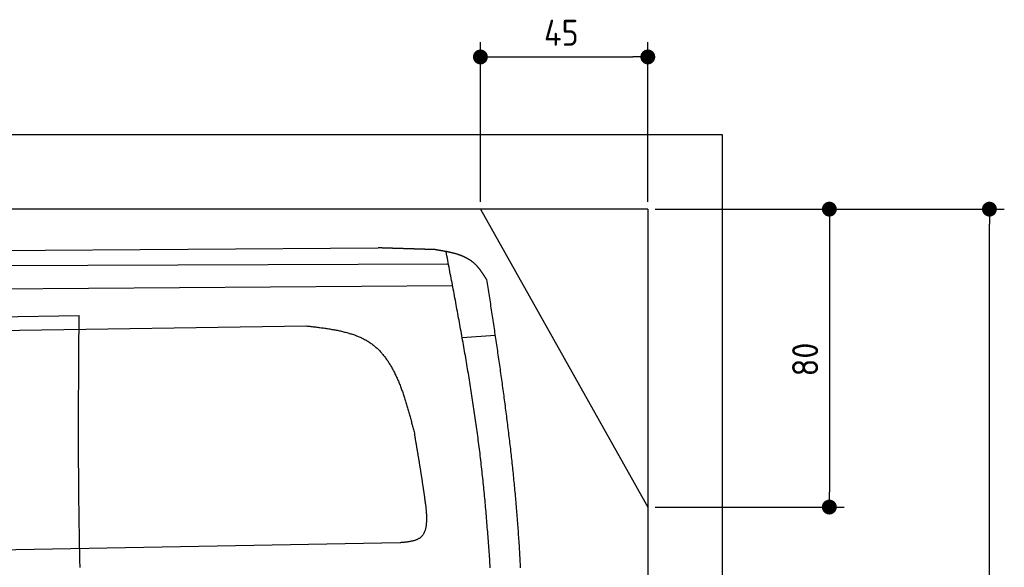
# Model space of a CAD drawing. Extents: x 562 to 7231, y 5317 to 13126.
# Tile 74 of 74: x 4585 to 7231, y 11654 to 13125. Entities that reach past the tile are written whole.
import ezdxf

# ---------------------------------------------------------------- set-up
doc = ezdxf.new("R2010")
doc.units = 0
doc.linetypes.add('GEN3', pattern=[6.25, 5, -1.25])
doc.layers.get('0').update_dxf_attribs({"linetype": 'CONTINUOUS'})
doc.layers.get('DEFPOINTS').update_dxf_attribs({"linetype": 'CONTINUOUS'})
for name, color, linetype in [('3', 6, 'GEN3'), ('4', 3, 'CONTINUOUS'), ('CAR', 10, 'CONTINUOUS')]:
    doc.layers.add(name, color=color, linetype=linetype)
doc.styles.get("Standard").update_dxf_attribs({"font": 'ISOCP.SHX'})
doc.dimstyles.get("Standard").update_dxf_attribs({"dimtxt": 50, "dimasz": 100, "dimexe": 0.18, "dimexo": 0.0625, "dimgap": 15, "dimtad": 1, "dimlfac": 0.1, "dimzin": 0, "dimcen": 0.09, "dimazin": 3, "dimtfac": 1, "dimtofl": 0, "dimtmove": 0, "dimatfit": 3})

# ---------------------------------------------------------------- blocks, each defined once
blk = doc.blocks.new('PUNKT')
at = {"layer": '4', "color": 0, "linetype": 'BYBLOCK'}
blk.add_line((-0.5, 0), (-1, 0), dxfattribs=at)
at = {"layer": '4', "color": 0, "linetype": 'BYBLOCK', "const_width": 0.5}
blk.add_lwpolyline([(-0.25, 0, 1), (0.25, 0, 1)], format="xyb", close=True, dxfattribs=at)
blk = doc.blocks.new('*U44')
at = {"layer": '4', "color": 2}
blk.add_text('450', height=70, rotation=90, dxfattribs=at).set_placement((7161, 10288.9))
blk = doc.blocks.new('*D5')
at = {"layer": '4'}
for p, q in [((6292.8, 12615.9), (7231, 12615.9)), ((7191, 8155.9), (7191, 12575.9)), ((6792.8, 8115.9), (7231, 8115.9))]:
    blk.add_line(p, q, dxfattribs=at)
at = {"layer": 'DEFPOINTS', "color": 0}
for p in [(6272.8, 12615.9), (7191, 12615.9), (6772.8, 8115.9)]:
    blk.add_point(p, dxfattribs=at)
at = {"layer": '3'}
blk.add_blockref('*U44', (0, 0), dxfattribs=at)
at = {"layer": '4', "xscale": 40, "yscale": 40, "zscale": 40}
for p, rotation in [((7191, 12615.9), 90), ((7191, 8115.9), 270)]:
    blk.add_blockref('PUNKT', p, dxfattribs=dict(at, rotation=rotation))
blk = doc.blocks.new('*U47')
at = {"layer": '4', "color": 2}
blk.add_text('45', height=70, dxfattribs=at).set_placement((5993.8, 13054.6))
blk = doc.blocks.new('*D10')
at = {"layer": '4'}
for p, q in [((5822.8, 12635.9), (5822.8, 13064.6)), ((6272.8, 12635.9), (6272.8, 13064.6)), ((5862.8, 13024.6), (6232.8, 13024.6))]:
    blk.add_line(p, q, dxfattribs=at)
at = {"layer": 'DEFPOINTS', "color": 0}
for p in [(6272.8, 13024.6), (5822.8, 12615.9), (6272.8, 12615.9)]:
    blk.add_point(p, dxfattribs=at)
at = {"layer": '3'}
blk.add_blockref('*U47', (0, 0), dxfattribs=at)
at = {"layer": '4', "xscale": 40, "yscale": 40, "zscale": 40, "rotation": 180}
blk.add_blockref('PUNKT', (5822.8, 13024.6), dxfattribs=at)
at = {"layer": '4', "xscale": 40, "yscale": 40, "zscale": 40}
blk.add_blockref('PUNKT', (6272.8, 13024.6), dxfattribs=at)
blk = doc.blocks.new('*U48')
at = {"layer": '4', "color": 2}
blk.add_text('80', height=70, rotation=90, dxfattribs=at).set_placement((6730.7, 12166.9))
blk = doc.blocks.new('*D11')
at = {"layer": '4'}
for p, q in [((6292.8, 12615.9), (6800.7, 12615.9)), ((6760.7, 12575.9), (6760.7, 11855.9)), ((6292.8, 11815.9), (6800.7, 11815.9))]:
    blk.add_line(p, q, dxfattribs=at)
at = {"layer": 'DEFPOINTS', "color": 0}
for p in [(6272.8, 12615.9), (6272.8, 11815.9), (6760.7, 11815.9)]:
    blk.add_point(p, dxfattribs=at)
at = {"layer": '3'}
blk.add_blockref('*U48', (0, 0), dxfattribs=at)
at = {"layer": '4', "xscale": 40, "yscale": 40, "zscale": 40}
for p, rotation in [((6760.7, 12615.9), 90), ((6760.7, 11815.9), 270)]:
    blk.add_blockref('PUNKT', p, dxfattribs=dict(at, rotation=rotation))

msp = doc.modelspace()

# ---------------------------------------------------------------- linework, layer by layer
for p, q in [((872.775, 12815.902), (6472.775, 12815.902)), ((6472.775, 12815.902), (6472.775, 8115.902)), ((6272.775, 12615.902), (1072.775, 12615.902)), ((5822.775, 12615.902), (6272.775, 11815.902)), ((6272.775, 12615.902), (6272.775, 7665.902))]:
    msp.add_line(p, q)
at = {"layer": 'CAR'}
for p, q in [((3346.864, 12497.265), (5548.053, 12511.892)), ((3310.549, 12460.842), (5736.976, 12468.99)), ((2849.55, 12388.475), (5747.986, 12411.066)), ((3701.132, 12312.614), (4744.319, 12330.749)), ((3572.303, 12276.666), (5355.284, 12302.37)), ((5862.287, 12276.937), (5774.006, 12270.026)), ((3545.291, 11682.642), (5607.248, 11720.937))]:
    msp.add_line(p, q, dxfattribs=at)
for points in [[(5701.18, 12507.1, 0), (5699.97, 12507.1, 0), (5698.77, 12507.2, 0), (5697.56, 12507.2, 0), (5696.36, 12507.3, 0), (5695.15, 12507.3, 0), (5693.94, 12507.3, 0), (5692.74, 12507.4, 0), (5691.53, 12507.4, 0), (5690.33, 12507.5, 0), (5689.12, 12507.5, 0), (5687.92, 12507.5, 0), (5686.71, 12507.6, 0), (5685.5, 12507.6, 0), (5684.3, 12507.6, 0), (5683.09, 12507.7, 0), (5681.89, 12507.7, 0), (5680.68, 12507.8, 0), (5679.48, 12507.8, 0), (5678.27, 12507.8, 0), (5677.06, 12507.9, 0), (5675.86, 12507.9, 0), (5674.65, 12507.9, 0), (5673.45, 12508, 0), (5672.24, 12508, 0), (5671.04, 12508.1, 0), (5669.83, 12508.1, 0), (5668.62, 12508.1, 0), (5667.42, 12508.2, 0), (5666.21, 12508.2, 0), (5665.01, 12508.2, 0), (5663.8, 12508.3, 0), (5662.6, 12508.3, 0), (5661.39, 12508.4, 0), (5660.18, 12508.4, 0), (5658.98, 12508.4, 0), (5657.77, 12508.5, 0), (5656.57, 12508.5, 0), (5655.36, 12508.5, 0), (5654.16, 12508.6, 0), (5652.95, 12508.6, 0), (5651.74, 12508.7, 0), (5650.54, 12508.7, 0), (5649.33, 12508.7, 0), (5648.13, 12508.8, 0), (5646.92, 12508.8, 0), (5645.72, 12508.8, 0), (5644.51, 12508.9, 0), (5643.3, 12508.9, 0), (5642.1, 12509, 0), (5640.89, 12509, 0), (5639.69, 12509, 0), (5638.48, 12509.1, 0), (5637.28, 12509.1, 0), (5636.07, 12509.1, 0), (5634.86, 12509.2, 0), (5633.66, 12509.2, 0), (5632.45, 12509.3, 0), (5631.25, 12509.3, 0), (5630.04, 12509.3, 0), (5628.84, 12509.4, 0), (5627.63, 12509.4, 0), (5626.42, 12509.4, 0), (5625.22, 12509.5, 0), (5624.01, 12509.5, 0), (5622.81, 12509.6, 0), (5621.6, 12509.6, 0), (5620.4, 12509.6, 0), (5619.19, 12509.7, 0), (5617.98, 12509.7, 0), (5616.78, 12509.7, 0), (5615.57, 12509.8, 0), (5614.37, 12509.8, 0), (5613.16, 12509.9, 0), (5611.96, 12509.9, 0), (5610.75, 12509.9, 0), (5609.54, 12510, 0), (5608.34, 12510, 0), (5607.13, 12510, 0), (5605.93, 12510.1, 0), (5604.72, 12510.1, 0), (5603.52, 12510.2, 0), (5602.31, 12510.2, 0), (5601.1, 12510.2, 0), (5599.9, 12510.3, 0), (5598.69, 12510.3, 0), (5597.49, 12510.3, 0), (5596.28, 12510.4, 0), (5595.08, 12510.4, 0), (5593.87, 12510.5, 0), (5592.66, 12510.5, 0), (5591.46, 12510.5, 0), (5590.25, 12510.6, 0), (5589.05, 12510.6, 0), (5587.84, 12510.6, 0), (5586.64, 12510.7, 0), (5585.43, 12510.7, 0), (5584.22, 12510.8, 0), (5583.02, 12510.8, 0), (5581.81, 12510.8, 0), (5580.61, 12510.9, 0), (5579.4, 12510.9, 0), (5578.2, 12511, 0), (5576.99, 12511, 0), (5575.78, 12511, 0), (5574.58, 12511.1, 0), (5573.37, 12511.1, 0), (5572.17, 12511.1, 0), (5570.96, 12511.2, 0), (5569.76, 12511.2, 0), (5568.55, 12511.3, 0), (5567.34, 12511.3, 0), (5566.14, 12511.3, 0), (5564.93, 12511.4, 0), (5563.73, 12511.4, 0), (5562.52, 12511.4, 0), (5561.32, 12511.5, 0), (5560.11, 12511.5, 0), (5558.9, 12511.6, 0), (5557.7, 12511.6, 0), (5556.49, 12511.6, 0), (5555.29, 12511.7, 0), (5554.08, 12511.7, 0), (5552.88, 12511.7, 0), (5551.67, 12511.8, 0), (5550.46, 12511.8, 0), (5549.26, 12511.9, 0), (5548.05, 12511.9, 0)], [(5839.53, 12427.2, 0), (5838.95, 12428.1, 0), (5838.37, 12429, 0), (5837.78, 12429.9, 0), (5837.2, 12430.8, 0), (5836.62, 12431.7, 0), (5836.03, 12432.6, 0), (5835.45, 12433.5, 0), (5834.86, 12434.4, 0), (5834.28, 12435.3, 0), (5833.69, 12436.2, 0), (5833.1, 12437.1, 0), (5832.51, 12438, 0), (5831.92, 12438.9, 0), (5831.32, 12439.8, 0), (5830.73, 12440.7, 0), (5830.13, 12441.6, 0), (5829.53, 12442.4, 0), (5828.93, 12443.3, 0), (5828.33, 12444.2, 0), (5827.72, 12445.1, 0), (5827.12, 12445.9, 0), (5826.51, 12446.8, 0), (5825.89, 12447.7, 0), (5825.28, 12448.5, 0), (5824.66, 12449.4, 0), (5824.04, 12450.2, 0), (5823.41, 12451.1, 0), (5822.78, 12451.9, 0), (5822.15, 12452.8, 0), (5821.52, 12453.6, 0), (5820.88, 12454.4, 0), (5820.23, 12455.2, 0), (5819.59, 12456.1, 0), (5818.94, 12456.9, 0), (5818.28, 12457.7, 0), (5817.62, 12458.5, 0), (5816.96, 12459.3, 0), (5816.29, 12460, 0), (5815.62, 12460.8, 0), (5814.94, 12461.6, 0), (5814.26, 12462.4, 0), (5813.57, 12463.1, 0), (5812.88, 12463.9, 0), (5812.18, 12464.6, 0), (5811.48, 12465.3, 0), (5810.77, 12466.1, 0), (5810.06, 12466.8, 0), (5809.34, 12467.5, 0), (5808.61, 12468.2, 0), (5807.88, 12468.9, 0), (5807.14, 12469.6, 0), (5806.4, 12470.3, 0), (5805.65, 12470.9, 0), (5804.89, 12471.6, 0), (5804.13, 12472.3, 0), (5803.36, 12472.9, 0), (5802.58, 12473.5, 0), (5801.8, 12474.2, 0), (5801.01, 12474.8, 0), (5800.21, 12475.4, 0), (5799.41, 12476, 0), (5798.61, 12476.6, 0), (5797.79, 12477.2, 0), (5796.97, 12477.7, 0), (5796.15, 12478.3, 0), (5795.32, 12478.9, 0), (5794.48, 12479.4, 0), (5793.64, 12479.9, 0), (5792.79, 12480.5, 0), (5791.94, 12481, 0), (5791.08, 12481.5, 0), (5790.21, 12482, 0), (5789.34, 12482.5, 0), (5788.47, 12483, 0), (5787.59, 12483.5, 0), (5786.7, 12484, 0), (5785.81, 12484.5, 0), (5784.92, 12484.9, 0), (5784.02, 12485.4, 0), (5783.11, 12485.9, 0), (5782.2, 12486.3, 0), (5781.28, 12486.7, 0), (5780.36, 12487.2, 0), (5779.44, 12487.6, 0), (5778.51, 12488, 0), (5777.57, 12488.4, 0), (5776.64, 12488.8, 0), (5775.69, 12489.2, 0), (5774.74, 12489.6, 0), (5773.79, 12490, 0), (5772.84, 12490.4, 0), (5771.88, 12490.8, 0), (5770.91, 12491.1, 0), (5769.94, 12491.5, 0), (5768.97, 12491.9, 0), (5767.99, 12492.2, 0), (5767.01, 12492.6, 0), (5766.03, 12492.9, 0), (5765.04, 12493.3, 0), (5764.05, 12493.6, 0), (5763.05, 12493.9, 0), (5762.05, 12494.2, 0), (5761.05, 12494.6, 0), (5760.04, 12494.9, 0), (5759.04, 12495.2, 0), (5758.02, 12495.5, 0), (5757.01, 12495.8, 0), (5755.99, 12496.1, 0), (5754.96, 12496.4, 0), (5753.94, 12496.6, 0), (5752.91, 12496.9, 0), (5751.88, 12497.2, 0), (5750.84, 12497.5, 0), (5749.81, 12497.7, 0), (5748.77, 12498, 0), (5747.72, 12498.3, 0), (5746.68, 12498.5, 0), (5745.63, 12498.8, 0), (5744.58, 12499, 0), (5743.53, 12499.3, 0), (5742.47, 12499.5, 0), (5741.41, 12499.8, 0), (5740.35, 12500, 0), (5739.29, 12500.2, 0), (5738.22, 12500.5, 0), (5737.16, 12500.7, 0), (5736.09, 12500.9, 0), (5735.02, 12501.1, 0), (5733.95, 12501.4, 0), (5732.87, 12501.6, 0), (5731.79, 12501.8, 0), (5730.72, 12502, 0), (5729.64, 12502.2, 0), (5728.56, 12502.4, 0), (5727.47, 12502.6, 0), (5726.39, 12502.8, 0), (5725.3, 12503, 0), (5724.21, 12503.2, 0), (5723.13, 12503.4, 0), (5722.04, 12503.6, 0), (5720.95, 12503.8, 0), (5719.85, 12504, 0), (5718.76, 12504.2, 0), (5717.67, 12504.4, 0), (5716.57, 12504.6, 0), (5715.48, 12504.8, 0), (5714.38, 12504.9, 0), (5713.28, 12505.1, 0), (5712.18, 12505.3, 0), (5711.08, 12505.5, 0), (5709.99, 12505.7, 0), (5708.89, 12505.9, 0), (5707.79, 12506, 0), (5706.68, 12506.2, 0), (5705.58, 12506.4, 0), (5704.48, 12506.6, 0), (5703.38, 12506.8, 0), (5702.28, 12506.9, 0), (5701.18, 12507.1, 0)], [(5849.43, 11652.8, 0), (5849.01, 11658.8, 0), (5848.59, 11664.9, 0), (5848.17, 11670.9, 0), (5847.75, 11676.9, 0), (5847.32, 11683, 0), (5846.89, 11689, 0), (5846.45, 11695, 0), (5846.02, 11701.1, 0), (5845.58, 11707.1, 0), (5845.13, 11713.1, 0), (5844.68, 11719.1, 0), (5844.23, 11725.2, 0), (5843.77, 11731.2, 0), (5843.31, 11737.2, 0), (5842.84, 11743.2, 0), (5842.37, 11749.3, 0), (5841.9, 11755.3, 0), (5841.42, 11761.3, 0), (5840.93, 11767.3, 0), (5840.44, 11773.4, 0), (5839.94, 11779.4, 0), (5839.44, 11785.4, 0), (5838.93, 11791.4, 0), (5838.42, 11797.4, 0), (5837.9, 11803.5, 0), (5837.37, 11809.5, 0), (5836.84, 11815.5, 0), (5836.3, 11821.5, 0), (5835.75, 11827.5, 0), (5835.2, 11833.6, 0), (5834.64, 11839.6, 0), (5834.07, 11845.6, 0), (5833.5, 11851.6, 0), (5832.92, 11857.6, 0), (5832.33, 11863.6, 0), (5831.73, 11869.6, 0), (5831.13, 11875.6, 0), (5830.51, 11881.6, 0), (5829.89, 11887.6, 0), (5829.26, 11893.7, 0), (5828.63, 11899.7, 0), (5827.98, 11905.7, 0), (5827.33, 11911.7, 0), (5826.66, 11917.7, 0), (5825.99, 11923.7, 0), (5825.31, 11929.7, 0), (5824.62, 11935.7, 0), (5823.92, 11941.7, 0), (5823.21, 11947.7, 0), (5822.49, 11953.7, 0), (5821.76, 11959.6, 0), (5821.03, 11965.6, 0), (5820.28, 11971.6, 0), (5819.53, 11977.6, 0), (5818.76, 11983.6, 0), (5817.99, 11989.6, 0), (5817.21, 11995.6, 0), (5816.43, 12001.6, 0), (5815.63, 12007.6, 0), (5814.83, 12013.5, 0), (5814.02, 12019.5, 0), (5813.2, 12025.5, 0), (5812.37, 12031.5, 0), (5811.53, 12037.5, 0), (5810.69, 12043.4, 0), (5809.84, 12049.4, 0), (5808.98, 12055.4, 0), (5808.12, 12061.4, 0), (5807.25, 12067.4, 0), (5806.37, 12073.3, 0), (5805.48, 12079.3, 0), (5804.59, 12085.3, 0), (5803.69, 12091.3, 0), (5802.78, 12097.2, 0), (5801.87, 12103.2, 0), (5800.95, 12109.2, 0), (5800.02, 12115.1, 0), (5799.09, 12121.1, 0), (5798.15, 12127.1, 0), (5797.2, 12133, 0), (5796.25, 12139, 0), (5795.29, 12145, 0), (5794.33, 12150.9, 0), (5793.36, 12156.9, 0), (5792.39, 12162.9, 0), (5791.41, 12168.8, 0), (5790.42, 12174.8, 0), (5789.43, 12180.7, 0), (5788.44, 12186.7, 0), (5787.44, 12192.7, 0), (5786.43, 12198.6, 0), (5785.42, 12204.6, 0), (5784.4, 12210.5, 0), (5783.38, 12216.5, 0), (5782.36, 12222.5, 0), (5781.33, 12228.4, 0), (5780.29, 12234.4, 0), (5779.25, 12240.3, 0), (5778.21, 12246.3, 0), (5777.16, 12252.2, 0), (5776.11, 12258.2, 0), (5775.05, 12264.1, 0), (5773.99, 12270.1, 0), (5772.93, 12276, 0), (5771.86, 12282, 0), (5770.79, 12287.9, 0), (5769.72, 12293.9, 0), (5768.64, 12299.9, 0), (5767.56, 12305.8, 0), (5766.48, 12311.7, 0), (5765.39, 12317.7, 0), (5764.3, 12323.6, 0), (5763.21, 12329.6, 0), (5762.11, 12335.5, 0), (5761.01, 12341.5, 0), (5759.91, 12347.4, 0), (5758.81, 12353.4, 0), (5757.7, 12359.3, 0), (5756.59, 12365.3, 0), (5755.48, 12371.2, 0), (5754.37, 12377.2, 0), (5753.25, 12383.1, 0), (5752.14, 12389.1, 0), (5751.02, 12395, 0), (5749.9, 12401, 0), (5748.77, 12406.9, 0), (5747.65, 12412.8, 0), (5746.52, 12418.8, 0), (5745.4, 12424.7, 0), (5744.27, 12430.7, 0), (5743.14, 12436.6, 0), (5742.01, 12442.6, 0), (5740.88, 12448.5, 0), (5739.75, 12454.5, 0), (5738.61, 12460.4, 0), (5737.48, 12466.3, 0), (5736.35, 12472.3, 0), (5735.21, 12478.2, 0), (5734.08, 12484.2, 0), (5732.94, 12490.1, 0), (5731.81, 12496.1, 0), (5730.67, 12502, 0)], [(5839.53, 12427.2, 0), (5840.37, 12421.7, 0), (5841.21, 12416.2, 0), (5842.04, 12410.8, 0), (5842.88, 12405.3, 0), (5843.72, 12399.8, 0), (5844.55, 12394.3, 0), (5845.39, 12388.8, 0), (5846.23, 12383.4, 0), (5847.06, 12377.9, 0), (5847.9, 12372.4, 0), (5848.73, 12366.9, 0), (5849.56, 12361.4, 0), (5850.4, 12356, 0), (5851.23, 12350.5, 0), (5852.06, 12345, 0), (5852.89, 12339.5, 0), (5853.72, 12334, 0), (5854.55, 12328.5, 0), (5855.38, 12323.1, 0), (5856.2, 12317.6, 0), (5857.03, 12312.1, 0), (5857.85, 12306.6, 0), (5858.67, 12301.1, 0), (5859.49, 12295.7, 0), (5860.31, 12290.2, 0), (5861.13, 12284.7, 0), (5861.95, 12279.2, 0), (5862.76, 12273.7, 0), (5863.58, 12268.3, 0), (5864.39, 12262.8, 0), (5865.2, 12257.3, 0), (5866.01, 12251.8, 0), (5866.81, 12246.3, 0), (5867.62, 12240.8, 0), (5868.42, 12235.4, 0), (5869.22, 12229.9, 0), (5870.01, 12224.4, 0), (5870.81, 12218.9, 0), (5871.6, 12213.4, 0), (5872.39, 12207.9, 0), (5873.18, 12202.5, 0), (5873.97, 12197, 0), (5874.75, 12191.5, 0), (5875.53, 12186, 0), (5876.31, 12180.5, 0), (5877.09, 12175, 0), (5877.86, 12169.5, 0), (5878.63, 12164.1, 0), (5879.4, 12158.6, 0), (5880.16, 12153.1, 0), (5880.92, 12147.6, 0), (5881.68, 12142.1, 0), (5882.43, 12136.6, 0), (5883.19, 12131.1, 0), (5883.93, 12125.7, 0), (5884.68, 12120.2, 0), (5885.42, 12114.7, 0), (5886.16, 12109.2, 0), (5886.9, 12103.7, 0), (5887.63, 12098.2, 0), (5888.35, 12092.7, 0), (5889.08, 12087.2, 0), (5889.8, 12081.8, 0), (5890.52, 12076.3, 0), (5891.23, 12070.8, 0), (5891.94, 12065.3, 0), (5892.64, 12059.8, 0), (5893.34, 12054.3, 0), (5894.04, 12048.8, 0), (5894.73, 12043.3, 0), (5895.42, 12037.8, 0), (5896.11, 12032.3, 0), (5896.79, 12026.8, 0), (5897.46, 12021.4, 0), (5898.13, 12015.9, 0), (5898.8, 12010.4, 0), (5899.46, 12004.9, 0), (5900.12, 11999.4, 0), (5900.77, 11993.9, 0), (5901.42, 11988.4, 0), (5902.06, 11982.9, 0), (5902.7, 11977.4, 0), (5903.34, 11971.9, 0), (5903.96, 11966.4, 0), (5904.59, 11960.9, 0), (5905.21, 11955.4, 0), (5905.82, 11949.9, 0), (5906.43, 11944.4, 0), (5907.03, 11938.9, 0), (5907.63, 11933.4, 0), (5908.22, 11927.9, 0), (5908.81, 11922.4, 0), (5909.39, 11916.9, 0), (5909.96, 11911.4, 0), (5910.53, 11905.9, 0), (5911.1, 11900.4, 0), (5911.65, 11894.9, 0), (5912.21, 11889.4, 0), (5912.75, 11883.9, 0), (5913.29, 11878.4, 0), (5913.83, 11872.9, 0), (5914.36, 11867.4, 0), (5914.88, 11861.9, 0), (5915.4, 11856.4, 0), (5915.91, 11850.9, 0), (5916.41, 11845.4, 0), (5916.91, 11839.9, 0), (5917.4, 11834.4, 0), (5917.88, 11828.9, 0), (5918.36, 11823.4, 0), (5918.83, 11817.8, 0), (5919.3, 11812.3, 0), (5919.76, 11806.8, 0), (5920.21, 11801.3, 0), (5920.65, 11795.8, 0), (5921.09, 11790.3, 0), (5921.53, 11784.8, 0), (5921.95, 11779.3, 0), (5922.37, 11773.8, 0), (5922.79, 11768.3, 0), (5923.19, 11762.7, 0), (5923.6, 11757.2, 0), (5923.99, 11751.7, 0), (5924.38, 11746.2, 0), (5924.76, 11740.7, 0), (5925.14, 11735.2, 0), (5925.51, 11729.7, 0), (5925.88, 11724.1, 0), (5926.24, 11718.6, 0), (5926.59, 11713.1, 0), (5926.94, 11707.6, 0), (5927.28, 11702.1, 0), (5927.62, 11696.5, 0), (5927.95, 11691, 0), (5928.27, 11685.5, 0), (5928.59, 11680, 0), (5928.91, 11674.5, 0), (5929.22, 11668.9, 0), (5929.52, 11663.4, 0), (5929.82, 11657.9, 0), (5930.11, 11652.4, 0)], [(4746.89, 11653.3, 0), (4746.73, 11660.1, 0), (4746.58, 11666.9, 0), (4746.43, 11673.6, 0), (4746.29, 11680.4, 0), (4746.14, 11687.2, 0), (4746, 11694, 0), (4745.87, 11700.7, 0), (4745.73, 11707.5, 0), (4745.6, 11714.3, 0), (4745.47, 11721.1, 0), (4745.34, 11727.8, 0), (4745.22, 11734.6, 0), (4745.1, 11741.4, 0), (4744.98, 11748.1, 0), (4744.87, 11754.9, 0), (4744.76, 11761.7, 0), (4744.65, 11768.5, 0), (4744.54, 11775.2, 0), (4744.44, 11782, 0), (4744.34, 11788.8, 0), (4744.25, 11795.6, 0), (4744.15, 11802.3, 0), (4744.06, 11809.1, 0), (4743.98, 11815.9, 0), (4743.9, 11822.7, 0), (4743.82, 11829.4, 0), (4743.74, 11836.2, 0), (4743.67, 11843, 0), (4743.6, 11849.7, 0), (4743.54, 11856.5, 0), (4743.47, 11863.3, 0), (4743.42, 11870.1, 0), (4743.36, 11876.8, 0), (4743.31, 11883.6, 0), (4743.26, 11890.4, 0), (4743.21, 11897.2, 0), (4743.17, 11903.9, 0), (4743.13, 11910.7, 0), (4743.09, 11917.5, 0), (4743.05, 11924.3, 0), (4743.02, 11931, 0), (4742.99, 11937.8, 0), (4742.96, 11944.6, 0), (4742.94, 11951.4, 0), (4742.92, 11958.1, 0), (4742.9, 11964.9, 0), (4742.88, 11971.7, 0), (4742.87, 11978.5, 0), (4742.85, 11985.2, 0), (4742.84, 11992, 0), (4742.84, 11998.8, 0), (4742.83, 12005.6, 0), (4742.83, 12012.3, 0), (4742.83, 12019.1, 0), (4742.83, 12025.9, 0), (4742.83, 12032.6, 0), (4742.84, 12039.4, 0), (4742.84, 12046.2, 0), (4742.85, 12053, 0), (4742.86, 12059.7, 0), (4742.88, 12066.5, 0), (4742.89, 12073.3, 0), (4742.91, 12080.1, 0), (4742.93, 12086.8, 0), (4742.94, 12093.6, 0), (4742.97, 12100.4, 0), (4742.99, 12107.2, 0), (4743.01, 12113.9, 0), (4743.04, 12120.7, 0), (4743.07, 12127.5, 0), (4743.1, 12134.3, 0), (4743.13, 12141, 0), (4743.16, 12147.8, 0), (4743.19, 12154.6, 0), (4743.22, 12161.4, 0), (4743.26, 12168.1, 0), (4743.29, 12174.9, 0), (4743.33, 12181.7, 0), (4743.37, 12188.5, 0), (4743.41, 12195.2, 0), (4743.45, 12202, 0), (4743.49, 12208.8, 0), (4743.53, 12215.6, 0), (4743.57, 12222.3, 0), (4743.62, 12229.1, 0), (4743.66, 12235.9, 0), (4743.7, 12242.7, 0), (4743.75, 12249.4, 0), (4743.79, 12256.2, 0), (4743.84, 12263, 0), (4743.89, 12269.8, 0), (4743.93, 12276.5, 0), (4743.98, 12283.3, 0), (4744.03, 12290.1, 0), (4744.08, 12296.9, 0), (4744.12, 12303.6, 0), (4744.17, 12310.4, 0), (4744.22, 12317.2, 0), (4744.27, 12324, 0), (4744.32, 12330.7, 0)], [(5355.28, 12302.4, 0), (5358.31, 12302, 0), (5361.34, 12301.7, 0), (5364.36, 12301.3, 0), (5367.38, 12301, 0), (5370.4, 12300.6, 0), (5373.42, 12300.2, 0), (5376.44, 12299.9, 0), (5379.45, 12299.5, 0), (5382.46, 12299.1, 0), (5385.47, 12298.8, 0), (5388.47, 12298.4, 0), (5391.46, 12298, 0), (5394.45, 12297.6, 0), (5397.44, 12297.2, 0), (5400.42, 12296.8, 0), (5403.39, 12296.4, 0), (5406.35, 12295.9, 0), (5409.31, 12295.5, 0), (5412.25, 12295, 0), (5415.19, 12294.6, 0), (5418.12, 12294.1, 0), (5421.04, 12293.6, 0), (5423.95, 12293.1, 0), (5426.85, 12292.6, 0), (5429.74, 12292.1, 0), (5432.62, 12291.6, 0), (5435.49, 12291, 0), (5438.34, 12290.5, 0), (5441.18, 12289.9, 0), (5444.01, 12289.3, 0), (5446.82, 12288.7, 0), (5449.62, 12288, 0), (5452.41, 12287.4, 0), (5455.18, 12286.7, 0), (5457.93, 12286, 0), (5460.67, 12285.3, 0), (5463.39, 12284.6, 0), (5466.1, 12283.9, 0), (5468.78, 12283.1, 0), (5471.45, 12282.3, 0), (5474.11, 12281.5, 0), (5476.74, 12280.7, 0), (5479.35, 12279.8, 0), (5481.95, 12278.9, 0), (5484.52, 12278, 0), (5487.08, 12277.1, 0), (5489.61, 12276.1, 0), (5492.12, 12275.1, 0), (5494.61, 12274.1, 0), (5497.08, 12273.1, 0), (5499.52, 12272, 0), (5501.94, 12270.9, 0), (5504.34, 12269.8, 0), (5506.71, 12268.6, 0), (5509.06, 12267.4, 0), (5511.38, 12266.2, 0), (5513.68, 12265, 0), (5515.95, 12263.7, 0), (5518.2, 12262.4, 0), (5520.42, 12261, 0), (5522.61, 12259.6, 0), (5524.77, 12258.2, 0), (5526.91, 12256.8, 0), (5529.01, 12255.3, 0), (5531.09, 12253.8, 0), (5533.15, 12252.2, 0), (5535.18, 12250.6, 0), (5537.18, 12249, 0), (5539.15, 12247.4, 0), (5541.1, 12245.7, 0), (5543.02, 12244, 0), (5544.92, 12242.2, 0), (5546.8, 12240.5, 0), (5548.64, 12238.6, 0), (5550.47, 12236.8, 0), (5552.27, 12235, 0), (5554.05, 12233.1, 0), (5555.8, 12231.1, 0), (5557.53, 12229.2, 0), (5559.23, 12227.2, 0), (5560.92, 12225.2, 0), (5562.58, 12223.2, 0), (5564.22, 12221.1, 0), (5565.84, 12219, 0), (5567.44, 12216.9, 0), (5569.01, 12214.8, 0), (5570.56, 12212.6, 0), (5572.1, 12210.4, 0), (5573.61, 12208.2, 0), (5575.11, 12205.9, 0), (5576.58, 12203.7, 0), (5578.03, 12201.4, 0), (5579.47, 12199.1, 0), (5580.88, 12196.7, 0), (5582.28, 12194.4, 0), (5583.66, 12192, 0), (5585.02, 12189.6, 0), (5586.36, 12187.1, 0), (5587.69, 12184.7, 0), (5589, 12182.2, 0), (5590.29, 12179.7, 0), (5591.57, 12177.2, 0), (5592.82, 12174.7, 0), (5594.07, 12172.1, 0), (5595.29, 12169.6, 0), (5596.51, 12167, 0), (5597.7, 12164.4, 0), (5598.88, 12161.7, 0), (5600.05, 12159.1, 0), (5601.2, 12156.4, 0), (5602.34, 12153.8, 0), (5603.46, 12151.1, 0), (5604.58, 12148.3, 0), (5605.67, 12145.6, 0), (5606.76, 12142.9, 0), (5607.83, 12140.1, 0), (5608.89, 12137.3, 0), (5609.94, 12134.5, 0), (5610.98, 12131.7, 0), (5612, 12128.9, 0), (5613.01, 12126.1, 0), (5614.02, 12123.2, 0), (5615.01, 12120.4, 0), (5615.99, 12117.5, 0), (5616.96, 12114.6, 0), (5617.93, 12111.7, 0), (5618.88, 12108.8, 0), (5619.82, 12105.9, 0), (5620.76, 12102.9, 0), (5621.68, 12100, 0), (5622.6, 12097, 0), (5623.51, 12094.1, 0), (5624.41, 12091.1, 0), (5625.31, 12088.1, 0), (5626.19, 12085.1, 0), (5627.07, 12082.1, 0), (5627.95, 12079.1, 0), (5628.82, 12076.1, 0), (5629.68, 12073.1, 0), (5630.53, 12070.1, 0), (5631.38, 12067, 0), (5632.23, 12064, 0), (5633.07, 12060.9, 0), (5633.9, 12057.9, 0), (5634.74, 12054.8, 0), (5635.56, 12051.8, 0), (5636.39, 12048.7, 0), (5637.21, 12045.6, 0), (5638.02, 12042.5, 0), (5638.84, 12039.5, 0), (5639.65, 12036.4, 0), (5640.46, 12033.3, 0), (5641.27, 12030.2, 0), (5642.07, 12027.1, 0), (5642.88, 12024, 0), (5643.68, 12020.9, 0), (5644.48, 12017.8, 0), (5645.28, 12014.7, 0), (5646.09, 12011.6, 0)], [(5607.25, 11720.9, 0), (5609.22, 11721.1, 0), (5611.19, 11721.3, 0), (5613.15, 11721.5, 0), (5615.12, 11721.7, 0), (5617.07, 11721.9, 0), (5619.02, 11722.1, 0), (5620.96, 11722.3, 0), (5622.88, 11722.5, 0), (5624.8, 11722.7, 0), (5626.7, 11723, 0), (5628.58, 11723.2, 0), (5630.45, 11723.5, 0), (5632.3, 11723.8, 0), (5634.13, 11724.1, 0), (5635.94, 11724.4, 0), (5637.72, 11724.8, 0), (5639.48, 11725.2, 0), (5641.22, 11725.6, 0), (5642.92, 11726, 0), (5644.6, 11726.4, 0), (5646.25, 11726.9, 0), (5647.86, 11727.4, 0), (5649.44, 11728, 0), (5650.98, 11728.6, 0), (5652.49, 11729.2, 0), (5653.95, 11729.8, 0), (5655.38, 11730.5, 0), (5656.76, 11731.2, 0), (5658.11, 11732, 0), (5659.4, 11732.8, 0), (5660.65, 11733.7, 0), (5661.85, 11734.6, 0), (5663.01, 11735.5, 0), (5664.11, 11736.5, 0), (5665.17, 11737.5, 0), (5666.18, 11738.6, 0), (5667.14, 11739.7, 0), (5668.06, 11740.9, 0), (5668.94, 11742.1, 0), (5669.77, 11743.3, 0), (5670.56, 11744.6, 0), (5671.3, 11745.9, 0), (5672.01, 11747.3, 0), (5672.67, 11748.7, 0), (5673.3, 11750.1, 0), (5673.89, 11751.5, 0), (5674.44, 11753, 0), (5674.95, 11754.6, 0), (5675.43, 11756.1, 0), (5675.87, 11757.7, 0), (5676.27, 11759.3, 0), (5676.65, 11761, 0), (5676.99, 11762.6, 0), (5677.3, 11764.3, 0), (5677.58, 11766.1, 0), (5677.82, 11767.8, 0), (5678.04, 11769.6, 0), (5678.23, 11771.4, 0), (5678.4, 11773.2, 0), (5678.53, 11775, 0), (5678.64, 11776.9, 0), (5678.72, 11778.8, 0), (5678.78, 11780.7, 0), (5678.82, 11782.6, 0), (5678.83, 11784.5, 0), (5678.82, 11786.5, 0), (5678.79, 11788.4, 0), (5678.74, 11790.4, 0), (5678.67, 11792.4, 0), (5678.59, 11794.4, 0), (5678.48, 11796.4, 0), (5678.36, 11798.4, 0), (5678.22, 11800.5, 0), (5678.06, 11802.5, 0), (5677.9, 11804.6, 0), (5677.71, 11806.6, 0), (5677.52, 11808.7, 0), (5677.31, 11810.7, 0), (5677.09, 11812.8, 0), (5676.86, 11814.9, 0), (5676.63, 11817, 0), (5676.38, 11819, 0), (5676.13, 11821.1, 0), (5675.86, 11823.2, 0), (5675.6, 11825.3, 0), (5675.32, 11827.3, 0), (5675.05, 11829.4, 0), (5674.77, 11831.5, 0), (5674.48, 11833.5, 0), (5674.2, 11835.6, 0), (5673.91, 11837.6, 0), (5673.62, 11839.6, 0), (5673.33, 11841.7, 0), (5673.05, 11843.7, 0), (5672.76, 11845.7, 0), (5672.47, 11847.7, 0), (5672.19, 11849.7, 0), (5671.9, 11851.7, 0), (5671.61, 11853.6, 0), (5671.33, 11855.6, 0), (5671.04, 11857.6, 0), (5670.76, 11859.5, 0), (5670.47, 11861.5, 0), (5670.19, 11863.4, 0), (5669.91, 11865.3, 0), (5669.62, 11867.2, 0), (5669.34, 11869.2, 0), (5669.06, 11871.1, 0), (5668.77, 11873, 0), (5668.49, 11874.8, 0), (5668.21, 11876.7, 0), (5667.92, 11878.6, 0), (5667.64, 11880.5, 0), (5667.36, 11882.3, 0), (5667.08, 11884.2, 0), (5666.8, 11886, 0), (5666.51, 11887.9, 0), (5666.23, 11889.7, 0), (5665.95, 11891.5, 0), (5665.67, 11893.3, 0), (5665.39, 11895.2, 0), (5665.11, 11897, 0), (5664.83, 11898.8, 0), (5664.55, 11900.6, 0), (5664.27, 11902.3, 0), (5663.99, 11904.1, 0), (5663.71, 11905.9, 0), (5663.43, 11907.7, 0), (5663.15, 11909.4, 0), (5662.88, 11911.2, 0), (5662.6, 11913, 0), (5662.32, 11914.7, 0), (5662.04, 11916.5, 0), (5661.76, 11918.2, 0), (5661.48, 11919.9, 0), (5661.21, 11921.7, 0), (5660.93, 11923.4, 0), (5660.65, 11925.1, 0), (5660.37, 11926.8, 0), (5660.1, 11928.5, 0), (5659.82, 11930.2, 0), (5659.54, 11931.9, 0), (5659.26, 11933.6, 0), (5658.99, 11935.3, 0), (5658.71, 11937, 0), (5658.43, 11938.7, 0), (5658.16, 11940.4, 0), (5657.88, 11942, 0), (5657.61, 11943.7, 0), (5657.33, 11945.4, 0), (5657.05, 11947.1, 0), (5656.78, 11948.7, 0), (5656.5, 11950.4, 0), (5656.23, 11952, 0), (5655.95, 11953.7, 0), (5655.68, 11955.3, 0), (5655.4, 11957, 0), (5655.13, 11958.6, 0), (5654.85, 11960.2, 0), (5654.58, 11961.9, 0), (5654.3, 11963.5, 0), (5654.03, 11965.1, 0), (5653.75, 11966.8, 0), (5653.48, 11968.4, 0), (5653.2, 11970, 0), (5652.93, 11971.6, 0), (5652.66, 11973.3, 0), (5652.38, 11974.9, 0), (5652.11, 11976.5, 0), (5651.83, 11978.1, 0), (5651.56, 11979.7, 0), (5651.28, 11981.3, 0), (5651.01, 11982.9, 0), (5650.74, 11984.5, 0), (5650.46, 11986.1, 0), (5650.19, 11987.7, 0), (5649.92, 11989.3, 0), (5649.64, 11990.9, 0), (5649.37, 11992.5, 0), (5649.09, 11994.1, 0), (5648.82, 11995.7, 0), (5648.55, 11997.3, 0), (5648.27, 11998.9, 0), (5648, 12000.5, 0), (5647.73, 12002.1, 0), (5647.45, 12003.7, 0), (5647.18, 12005.3, 0), (5646.91, 12006.9, 0), (5646.63, 12008.5, 0), (5646.36, 12010, 0), (5646.09, 12011.6, 0)]]:
    msp.add_polyline3d(points, dxfattribs=at)

# ---------------------------------------------------------------- dimensions: what is measured, and where the dimension line sits
at = {"layer": '4'}
dim = msp.add_linear_dim(base=(6272.775, 13024.585), p1=(5822.775, 12615.902), p2=(6272.775, 12615.902), dimstyle='Standard', dxfattribs=at)
dim.commit()
dim.dimension.update_dxf_attribs({"geometry": '*D10', "text_midpoint": (6047.775, 13089.585)})
for base, p1, p2, picture, middle in [((7190.953, 12615.902), (6772.775, 8115.902), (6272.775, 12615.902), '*D5', (7125.953, 10365.902)), ((6760.722, 11815.902), (6272.775, 12615.902), (6272.775, 11815.902), '*D11', (6695.722, 12215.902))]:
    dim = msp.add_linear_dim(base=base, p1=p1, p2=p2, angle=90, dimstyle='Standard', dxfattribs=at)
    dim.commit()
    dim.dimension.update_dxf_attribs({"geometry": picture, "text_midpoint": middle})

doc.saveas('drawing.dxf')
